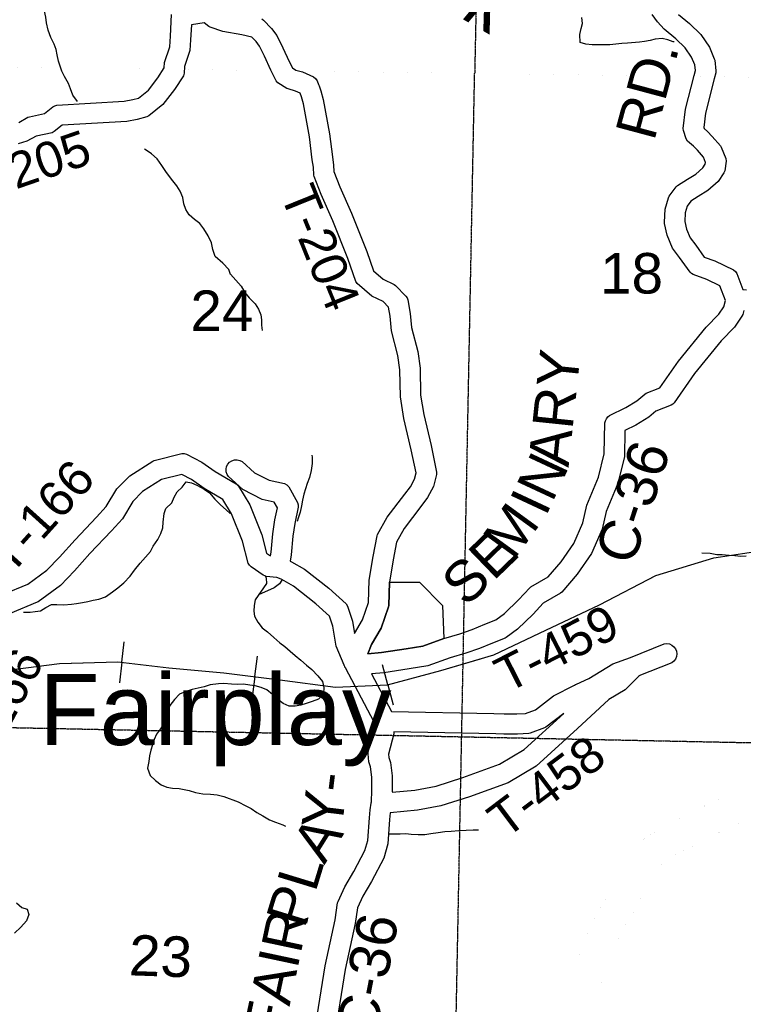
# Model space of a CAD drawing. Header units: feet. Extents: x -155 to 2562643, y -56 to 364810.
# Tile 38 of 121: x 2465831 to 2472971, y 255372 to 265086. Entities that reach past the tile are written whole.
import ezdxf
from ezdxf.enums import TextEntityAlignment as Align

# ---------------------------------------------------------------- set-up
doc = ezdxf.new("R2010")
doc.units = ezdxf.units.FT
doc.header["$MEASUREMENT"] = 0
for name, pattern in [('HIDDEN', [0.375, 0.25, -0.125]), ('HIDDEN2', [0.1875, 0.125, -0.0625]), ('water', [0])]:
    doc.linetypes.add(name, pattern=pattern)
for name, color, linetype in [('COUNTY-RD', 7, 'Continuous'), ('CR-TEXT', 7, 'Continuous'), ('INCORPORATED', 3, 'Continuous'), ('MTEXT', 2, 'Continuous'), ('RAILROAD', 6, 'Continuous'), ('SECTION', 8, 'HIDDEN2'), ('SECTION-TEXT', 8, 'Continuous'), ('STATE-RT', 2, 'Continuous'), ('TOWNSHIP', 9, 'HIDDEN'), ('TR-TEXT', 6, 'Continuous'), ('TWP-RD', 6, 'Continuous'), ('WATER-TEXT', 1, 'Continuous'), ('WATERWAY', 14, 'water')]:
    doc.layers.add(name, color=color, linetype=linetype)
doc.styles.add('ARIAL', font='arial.ttf')

msp = doc.modelspace()

# ---------------------------------------------------------------- linework, layer by layer
at = {"layer": 'COUNTY-RD'}
for points in [[(2472738.86, 262461.22), (2472611.5, 262521.81), (2472477.61, 262570.76), (2472460.4, 262581.36), (2472445.66, 262595.18), (2472342.21, 262741.3), (2472271.41, 262830.85), (2472218.38, 262958.93), (2472192.72, 263074.13), (2472191.64, 263088.51), (2472200.43, 263216.29), (2472231.63, 263327.61), (2472239.52, 263343.82), (2472308.73, 263438.11), (2472322.47, 263450.92), (2472419.96, 263512.45), (2472501.56, 263562.11), (2472570.17, 263623.89), (2472595.18, 263660.39), (2472597.96, 263678.48), (2472576.73, 263729.45), (2472517.51, 263799.07), (2472479.61, 263837.08), (2472421.09, 263888.63), (2472406.48, 263910.66), (2472379.49, 263991.38), (2472377.23, 264013.39), (2472399.6, 264201.75), (2472485.3, 264535.42), (2472485.3, 264535.43), (2472498.15, 264585.45), (2472491.85, 264642.25), (2472459.25, 264717.42), (2472397.9, 264809.39), (2472306.43, 264896.97), (2472191.14, 264991.23), (2472125.28, 265065.54), (2472072.45, 265137.65)], [(2472330.17, 265135.9), (2472439.09, 265046.85), (2472552.08, 264938.66), (2472635.59, 264813.48), (2472684.3, 264701.16), (2472688.14, 264686.7), (2472699.95, 264580.3), (2472698.67, 264562.19), (2472683, 264501.19), (2472596.64, 264164.92), (2472579.78, 264023.05), (2472583.42, 264012.16), (2472616.67, 263982.88), (2472664.73, 263934.67), (2472744.23, 263841.21), (2472752.35, 263827.96), (2472798.66, 263716.77), (2472801.99, 263689.43), (2472787.68, 263596.35), (2472779.4, 263575.41), (2472721.69, 263491.2), (2472621.51, 263400.98), (2472525.32, 263342.45)], [(2472525.32, 263342.45), (2472453.19, 263296.92), (2472416.86, 263247.43), (2472398.55, 263182.09), (2472392.66, 263096.42), (2472409.82, 263019.37), (2472445.55, 262933.07), (2472502.38, 262861.19), (2472585.05, 262744.43), (2472688.97, 262706.43), (2472872.66, 262619.05), (2472892.28, 262602.56), (2472907.11, 262581.65), (2472967.35, 262422.62)], [(2471598.89, 260803.8), (2471604.91, 261108.39), (2471610.14, 261129.82), (2471619.93, 261149.61), (2471633.78, 261166.77), (2471651.04, 261180.5), (2471812.81, 261259.09), (2471919.66, 261326.4), (2471999.74, 261392.38), (2472013.01, 261400.25), (2472147.5, 261454.17), (2472330.47, 261715.61), (2472602.85, 262051.78), (2472728.39, 262181.01), (2472778.17, 262252.54), (2472794.27, 262314.92), (2472738.86, 262461.22)], [(2472975.64, 262217.34), (2472965.11, 262176.54), (2472957.68, 262160.35), (2472883.22, 262053.36), (2472752.57, 261918.88), (2472490.29, 261595.17), (2472288.73, 261307.16), (2472274.8, 261293.73), (2472258.54, 261283.21), (2472108.99, 261223.26), (2472037.02, 261163.96), (2471910.11, 261084.01), (2471803.44, 261032.19), (2471798.42, 260778.05), (2471733.35, 260508.62), (2471619.14, 260234.91), (2471577.32, 260059.47), (2471472.93, 259818.75), (2471331.13, 259614.52), (2471180.68, 259438.11), (2471167.45, 259427.12), (2470994.93, 259328.02), (2470897.15, 259221.79), (2470743.79, 259072.46), (2470629.9, 258991.17), (2470619.63, 258985.52), (2470497.66, 258935.99), (2470367.8, 258881.08), (2470232.71, 258835.34), (2470078.75, 258791.6), (2469858.67, 258710.68), (2469675.25, 258680.72), (2469424.35, 258642.85), (2469302.73, 258632.32), (2469500.47, 258259.89)], [(2469267.62, 258830.02), (2469400.77, 258841.55), (2469644.21, 258878.3), (2469807.57, 258904.98), (2470016.82, 258981.92), (2470173.28, 259026.37), (2470296.7, 259068.16), (2470421.08, 259120.75), (2470528.06, 259164.2), (2470615.18, 259226.38), (2470753.7, 259361.26), (2470863.37, 259480.42), (2470875.32, 259489.97), (2471045.34, 259587.63), (2471172.51, 259736.74), (2471297.33, 259916.52), (2471386.84, 260122.92), (2471428.34, 260297.01), (2471542.67, 260571), (2471598.89, 260803.8)], [(2468725.63, 255010.93), (2468846.18, 255750.84), (2468943.93, 256203.84), (2468968.3, 256372.11), (2468972.38, 256385.92), (2469039.79, 256532.29), (2469128.95, 256681.67), (2469236.29, 256888.52), (2469266.66, 256989.24), (2469280.97, 257211.77), (2469288.44, 257290.67), (2469299.19, 257357.84), (2469299.14, 257358.45), (2469301.23, 257370.56), (2469302.85, 257380.69), (2469307.15, 257470.28), (2469305.28, 257614.25), (2469293.57, 257714.84), (2469276.89, 257764.85), (2469267.89, 257844.5), (2469269.24, 257863.04), (2469324.4, 258071.9), (2469330.16, 258154.16), (2469045.19, 258690.89), (2469043.08, 258693.48), (2469042.65, 258694.44), (2469041.99, 258695.28)], [(2469522.6, 258039.09), (2469469.77, 257839.1), (2469473.27, 257808.18), (2469489.84, 257758.49), (2469505.12, 257627.15), (2469507.21, 257466.78)], [(2469524.02, 258059.37), (2469522.6, 258039.09)], [(2469486.61, 257261.93), (2469480.37, 257195.93), (2469464.78, 256953.49), (2469422.39, 256812.93), (2469303.73, 256584.27), (2469216.99, 256438.95), (2469163.12, 256321.97), (2469140.88, 256168.37), (2469042.76, 255713.65), (2468932.4, 255036.28), (2469091.41, 254855.14), (2469254.91, 254713.22), (2469416.98, 254529.64), (2469566.84, 254287.16), (2469610.32, 254213.54)]]:
    msp.add_lwpolyline(points, dxfattribs=at)
at = {"layer": 'INCORPORATED'}
msp.add_lwpolyline([(2469478.4, 259536.55), (2469776.02, 259535.39), (2470003.76, 259306.76), (2470016.82, 258981.92), (2469807.57, 258904.98), (2469644.21, 258878.3), (2469400.77, 258841.55), (2469267.62, 258830.02), (2469303.02, 258923.17), (2469397.04, 259082.3), (2469469.49, 259292.47), (2469472.22, 259307.51), (2469478.4, 259536.55)], dxfattribs=at)
at = {"layer": 'RAILROAD'}
for p, q in [((2466839, 258746.1), (2466862.27, 258947.66)), ((2468151.29, 258604.74), (2468176.18, 258806.11)), ((2466839, 258746.1), (2466815.49, 258542.45)), ((2469464.1, 258525.36), (2469411.95, 258721.44)), ((2468151.29, 258604.74), (2468126.15, 258401.29)), ((2469464.1, 258525.36), (2469516.79, 258327.25))]:
    msp.add_line(p, q, dxfattribs=at)
for points in [[(2472046.43, 259570.04), (2472107.5, 259601.88), (2472678.56, 259778.15), (2473203.69, 259854.27), (2473750.79, 259908.35), (2474251.97, 259952.42), (2474779.1, 259856.27), (2475294.25, 259758.12), (2475805.4, 259682.01), (2476334.53, 259625.92), (2476927.56, 259547.8), (2477456.68, 259497.72), (2478029.74, 259393.56), (2478572.84, 259323.46), (2479084, 259267.37), (2479631.1, 259209.28), (2480140.26, 259091.1), (2480685.36, 259139.17)], [(2465688.08, 258664.44), (2466225.2, 258734.55), (2466800.25, 258750.57), (2467303.42, 258692.48), (2467846.52, 258642.41), (2468397.62, 258574.3), (2468948.71, 258502.19), (2469459.86, 258524.23), (2469987, 258664.44), (2470510.13, 258820.68), (2471021.29, 259063.05), (2471550.42, 259311.44), (2472107.5, 259601.88), (2472678.56, 259778.15), (2473203.69, 259854.27)], [(2466342.07, 258737.81), (2466800.25, 258750.57), (2467303.42, 258692.48), (2467846.52, 258642.41), (2468397.62, 258574.3), (2468948.71, 258502.19), (2469459.86, 258524.23), (2469987, 258664.44), (2470377.91, 258781.19)]]:
    msp.add_lwpolyline(points, dxfattribs=at)
at = {"layer": 'RAILROAD', "const_width": 0.08}
msp.add_lwpolyline([(2473203.69, 259854.27), (2472678.56, 259778.15), (2472107.5, 259601.88), (2471550.42, 259311.44), (2471021.29, 259063.05), (2470510.13, 258820.68), (2469987, 258664.44), (2469459.86, 258524.23), (2468948.71, 258502.19), (2468397.62, 258574.3), (2467846.52, 258642.41), (2467303.42, 258692.48), (2466800.25, 258750.57), (2466225.2, 258734.55), (2465688.08, 258664.44)], dxfattribs=at)
at = {"layer": 'SECTION'}
for points in [[(2471217.03, 307520.5), (2470320.08, 264556)], [(2469362.08, 215581.17), (2470320.05, 264555.96)], [(2453550.48, 258351.04), (2486318.41, 257682.59)]]:
    msp.add_lwpolyline(points, dxfattribs=at)
at = {"layer": 'STATE-RT', "color": 2, "linetype": 'Continuous', "const_width": 0.05}
for points in [[(2470797.09, 255371.61), (2470867.54, 255432.11), (2470962.44, 255493.76), (2471070.43, 255555.33), (2471187.18, 255601.25), (2471246.29, 255630.91), (2471265.68, 255646.37), (2471272.34, 255653.75), (2471285.16, 255683.21), (2471323.83, 255774.59), (2471376.54, 255944.88), (2471458.39, 256131.34), (2471521.28, 256251.04), (2471588.94, 256372.45), (2471661.3, 256492.41), (2471701.03, 256568.53), (2471743.85, 256652.96), (2471799.06, 256769.67), (2471855.91, 256856.57), (2471901.91, 256911.87), (2471962.45, 256980.21), (2472034.42, 257034.02), (2472119.62, 257088.16), (2472301.81, 257183.22), (2472503.04, 257286.32), (2472662.72, 257365.38), (2472836.41, 257443.74), (2473063.27, 257550.54)], [(2471309.62, 255327.03), (2471408.81, 255376.81), (2471472.02, 255427.19), (2471527.9, 255489.23), (2471560.84, 255564.87), (2471605.97, 255671.53), (2471658.08, 255839.9), (2471728.85, 256001.12), (2471785.14, 256108.24), (2471848.48, 256221.91), (2471922.96, 256345.39), (2471967.79, 256431.27), (2472013.27, 256520.94), (2472061.42, 256622.71), (2472097.55, 256677.95), (2472129.55, 256716.43), (2472166.67, 256758.31), (2472204.94, 256786.94), (2472269.72, 256828.1), (2472439.59, 256916.74), (2472638, 257018.38), (2472791, 257094.14), (2472961.99, 257171.28), (2473194.26, 257280.62)]]:
    msp.add_lwpolyline(points, dxfattribs=at)
at = {"layer": 'TOWNSHIP', "const_width": 0.03, "flags": 128}
msp.add_lwpolyline([(2486520.23, 264334.44), (2454835.46, 264767.7)], dxfattribs=at)
at = {"layer": 'TWP-RD'}
for points in [[(2465823.02, 264071.11), (2465912.66, 264123.38), (2465927.85, 264129.2), (2466075.44, 264159.65), (2466159.07, 264227.18), (2466177.55, 264236.62), (2466197.59, 264242.07), (2466863.02, 264281.14), (2466946.72, 264297.34), (2467004.33, 264312.77), (2467100.55, 264390.81), (2467194.15, 264512.91), (2467257.19, 264609.77), (2467260.84, 264664.99), (2467313.29, 264819.86), (2467318.86, 264923.21), (2467318.87, 264923.24), (2467330.36, 265136.5)], [(2469214.56, 259166.62), (2469272.91, 259335.9), (2469278.85, 259555.92), (2469318.32, 259790.8), (2469356.75, 259992.68), (2469362.28, 260007.86), (2469457.04, 260176.92), (2469631.07, 260403.26), (2469686.35, 260477.35), (2469725.72, 260552.99), (2469741.44, 260613.95), (2469694.25, 260841.5), (2469622.73, 261150.73), (2469587.66, 261364.82), (2469583.18, 261631.93), (2469562.35, 261774.02), (2469499.86, 262015.44), (2469485.04, 262161.9), (2469470.69, 262249.26), (2469415.85, 262304.84), (2469306.88, 262357.18), (2469161.17, 262482.44), (2469146.24, 262504.44), (2469068.59, 262729.65), (2468921.87, 263100.94), (2468806.05, 263360.85), (2468736.55, 263537.32), (2468733.11, 263553.31), (2468729.33, 263630.5), (2468718.13, 263704.96), (2468691.33, 263931.08), (2468631.44, 264254.67), (2468611.98, 264324.24), (2468598.15, 264362.05), (2468552.61, 264382.1), (2468479.67, 264402.63), (2468466.05, 264408.77), (2468379.71, 264464.47), (2468362.07, 264483.9), (2468309.06, 264586.65), (2468245.28, 264725.06), (2468197.45, 264826.26), (2468163.92, 264870.52), (2468121.24, 264915.1), (2468022.73, 264937.05), (2467836.3, 264967.99), (2467711.3, 265011.18), (2467696.24, 265019.49), (2467649.85, 265056.67), (2467525.11, 265033.66), (2467517.16, 264886.17), (2467517.15, 264886.15), (2467511.53, 264781.7), (2467458.68, 264625.66), (2467454.18, 264557.69), (2467446.07, 264533.33), (2467357.57, 264397.35), (2467244.89, 264250.37), (2467105.59, 264137.39), (2467086.83, 264127.82), (2466991.65, 264102.32), (2466887.99, 264082.26), (2466251.69, 264044.9), (2466172.93, 263981.3), (2466151.32, 263971.09), (2465992.24, 263938.27), (2465903.2, 263886.35), (2465816.05, 263860.25)], [(2468221.87, 265093.66), (2468237.97, 265082.38), (2468316.36, 265000.5), (2468369.41, 264930.48), (2468426.52, 264809.64), (2468488.84, 264674.39), (2468521.56, 264610.96), (2468555.54, 264589.04), (2468620.34, 264570.8), (2468730.06, 264522.5), (2468751.01, 264505.45), (2468766.68, 264483.47), (2468779.86, 264447.47), (2468779.87, 264447.46), (2468785.43, 264432.25), (2468788.9, 264422.78), (2468788.9, 264422.76), (2468802.49, 264385.61), (2468826.46, 264299.9), (2468889.17, 263961.09), (2468916.37, 263731.62), (2468928.61, 263650.31), (2468931.67, 263587.69), (2468990.53, 263438.23), (2469106.29, 263178.43), (2469256.22, 262799.04), (2469322.16, 262607.79), (2469417.26, 262526.04), (2469525.9, 262473.85), (2469539.94, 262463.83), (2469642.63, 262359.76), (2469653.8, 262342.46), (2469661.22, 262323.23), (2469683.4, 262188.2), (2469697.3, 262050.77), (2469758.67, 261813.7), (2469782.94, 261648.17), (2469787.38, 261382.76), (2469819.05, 261189.47), (2469889.62, 260884.35), (2469944.33, 260620.56), (2469943.78, 260597.63), (2469913.68, 260480.93), (2469856.3, 260370.68), (2469790.49, 260282.49), (2469624.42, 260066.5), (2469548.66, 259931.34), (2469515.2, 259755.53), (2469478.4, 259536.55), (2469472.22, 259307.51), (2469469.49, 259292.47), (2469397.04, 259082.3), (2469303.02, 258923.17), (2469267.62, 258830.02)], [(2472966.21, 262425.63), (2473001.59, 262421.51)], [(2465671.54, 259418.38), (2465910.36, 259515.89), (2466100.66, 259655.26), (2466224.93, 259784.15), (2466377.54, 259954.62), (2466589.79, 260178.83), (2466684.38, 260282.61), (2466788.31, 260456.19), (2466916.67, 260586.97), (2467144.7, 260731.23), (2467159.46, 260737.54), (2467429.55, 260804.73), (2467453.7, 260804.81), (2467477.18, 260799.14), (2467629.01, 260720.63), (2467758.69, 260629.01), (2467966, 260506.22), (2467978.51, 260495.73), (2467989.15, 260483.36), (2468100.35, 260300.89), (2468220.37, 260003.06), (2468267.86, 259823.73), (2468306.36, 259797.45), (2468312.23, 259831.26), (2468328.95, 260013.97), (2468347.57, 260150.57), (2468373.72, 260270.19), (2468342, 260326.94), (2468222.97, 260353.45), (2468032.65, 260450.52), (2467891.39, 260578.31), (2467877.1, 260600.43), (2467869.02, 260625.5), (2467867.71, 260651.79), (2467873.24, 260677.53), (2467885.25, 260700.96), (2467902.91, 260720.49)], [(2467902.91, 260720.49), (2467925.03, 260734.78), (2467950.1, 260742.86), (2467976.39, 260744.17), (2468002.13, 260738.64), (2468025.56, 260726.63), (2468147.16, 260616.63), (2468291.23, 260543.15), (2468442.97, 260509.36), (2468467.77, 260495.82), (2468487.85, 260475.94), (2468572.73, 260324.06), (2468579.15, 260300.66), (2468579.8, 260276.39), (2468544.66, 260115.66), (2468527.71, 259991.33), (2468510.67, 259805), (2468500.06, 259743.95), (2468512.42, 259737.05), (2468514.41, 259735.94), (2468642.67, 259664.37), (2468882.34, 259477.04), (2469052.92, 259322.3), (2469067.1, 259300.38), (2469115.65, 259151.14), (2469134.89, 259031.78), (2469214.56, 259166.62)], [(2469041.99, 258695.28), (2469040.35, 258699.14), (2469039.53, 258700.39), (2469037.84, 258704.73), (2469034.4, 258711.21), (2469033.65, 258714.46), (2469032.29, 258717.49), (2469032.12, 258718.53), (2468952.58, 258905.96), (2468920.67, 259104.01), (2468889.18, 259200.81), (2468753.4, 259323.98), (2468531.69, 259497.27), (2468416.94, 259561.3), (2468395.13, 259573.47), (2468367.59, 259581.49), (2468264.28, 259593.38), (2468248.71, 259597.79), (2468234.05, 259604.65), (2468114.48, 259686.28), (2468098.48, 259704.01), (2468087.11, 259725), (2468030.21, 259939.85), (2467921, 260210.86), (2467835.59, 260351.01), (2467649.85, 260461.03), (2467524.89, 260549.31), (2467429.53, 260598.63), (2467231.19, 260549.29), (2467043.18, 260430.34), (2466947.69, 260333.05), (2466845.68, 260162.68), (2466736.33, 260042.71), (2466524.7, 259819.15), (2466371.47, 259647.99), (2466232.7, 259504.06), (2466013.67, 259343.65), (2466002.99, 259337.68), (2465735.75, 259228.56)], [(2470509.58, 258239.46), (2470611.41, 258237.4), (2470737.39, 258237.6), (2470821.71, 258242.35), (2470920.42, 258278.27), (2471096.72, 258413.61), (2471304.57, 258520.71), (2471306.11, 258522), (2471316.21, 258526.71), (2471323.84, 258530.64), (2471325.76, 258531.16), (2471446.14, 258587.28), (2471683.2, 258729.68), (2471857.01, 258792.98), (2472189.31, 258927.19), (2472215.45, 258930.4), (2472241.53, 258926.73), (2472265.76, 258916.44), (2472286.51, 258900.23), (2472302.35, 258879.2), (2472312.21, 258854.79), (2472315.42, 258828.65), (2472311.75, 258802.57), (2472301.46, 258778.34), (2472285.25, 258757.59), (2472264.22, 258741.75), (2471940.91, 258611.17), (2471939.45, 258610.15), (2471939.09, 258610.02), (2471806.14, 258476), (2471644.05, 258377.99), (2471334.56, 258092.84), (2470927.45, 257722.51), (2470649.57, 257557.9), (2470267.69, 257419.54), (2469987.88, 257330.37), (2469756.21, 257286.54), (2469486.61, 257261.93)], [(2469500.47, 258259.89), (2470509.58, 258239.46)], [(2469507.11, 257464.63), (2469728.47, 257484.84), (2469938.75, 257524.63), (2470203.24, 257608.92), (2470563.79, 257739.54), (2470807.97, 257884.19), (2471199.51, 258240.36), (2471199.67, 258240.51), (2471023.9, 258105.57), (2471010.47, 258098.2), (2470869.35, 258046.86), (2470854.99, 258043.91), (2470743.18, 258037.6), (2470609.54, 258037.4), (2470529.2, 258039.02), (2469524.02, 258059.37)]]:
    msp.add_lwpolyline(points, dxfattribs=at)
at = {"layer": 'WATERWAY'}
for points in [[(2466400.3, 264279.13), (2466354.55, 264341.27), (2466333.6, 264403.21), (2466312.79, 264455.11), (2466273.65, 264524.82), (2466246.78, 264578.64), (2466215.28, 264676.57), (2466200.33, 264740.61), (2466191.57, 264792.68), (2466172.77, 264844.62), (2466137.7, 264910.37), (2466110.58, 264982.26), (2466095.51, 265054.32), (2466090.69, 265112.48), (2466075.82, 265170.49), (2466048.75, 265238.37), (2466025.77, 265302.29), (2466018.93, 265360.42), (2466006.12, 265414.44), (2465997.33, 265468.53), (2465992.98, 265492.56)], [(2472287, 264868.25), (2472277.68, 264868.78), (2472225.18, 264888.1), (2472168.77, 264899.33), (2472102.57, 264892.34), (2472050.49, 264881.55), (2471996.4, 264870.73), (2471946.27, 264863.98), (2471827.88, 264854.23), (2471771.66, 264851.41), (2471655.34, 264837.68), (2471603.11, 264836.92), (2471552.87, 264838.2), (2471480.53, 264839.16), (2471416.18, 264844.25), (2471361.69, 264861.54), (2471356.59, 264939.77), (2471369.84, 264998.19), (2471385.21, 265048.61), (2471376.33, 265108.71)], [(2467911.95, 262571.36), (2467895.25, 262622.77), (2467836.14, 262684.15), (2467758.89, 262749.3), (2467737.85, 262817.26), (2467722.87, 262883.3), (2467691.76, 262953.12), (2467648.61, 263022.77), (2467607.71, 263074.39), (2467556.91, 263115.82), (2467504.04, 263161.23), (2467471.18, 263212.96), (2467450.28, 263270.89), (2467439.4, 263330.96), (2467414.4, 263394.85), (2467381.54, 263446.58), (2467330.4, 263512.1), (2467273.1, 263587.57), (2467234.1, 263647.24), (2467188.99, 263712.85), (2467132.05, 263762.22), (2467079.32, 263797.6), (2467063.77, 263808.62)], [(2467910.19, 262576.79), (2467962.54, 262514.79), (2468017.21, 262457.05), (2468051.87, 262395.12), (2468094.46, 262343.3), (2468153.18, 262281.58), (2468187.74, 262229.69), (2468210.29, 262175.69), (2468216.76, 262125.57), (2468217.23, 262073.38), (2468223.73, 262019.25)], [(2468715.23, 260790.8), (2468718.34, 260771.01), (2468716.9, 260708.77), (2468705.5, 260638.42), (2468690.06, 260570.04), (2468668.54, 260509.64), (2468650.96, 260457.31), (2468635.38, 260404.99), (2468621.87, 260346.66), (2468612.35, 260290.38), (2468598.88, 260226.03), (2468579.33, 260169.66), (2468567.66, 260135.79)], [(2465867.22, 259241.15), (2465883.87, 259241.29), (2465934.03, 259239.71), (2465984.12, 259246.16), (2466036.21, 259252.63), (2466090.06, 259287.21), (2466145.95, 259317.8), (2466198.11, 259316.24), (2466268.34, 259312.83), (2466342.5, 259319.49), (2466392.58, 259325.94), (2466450.66, 259336.47), (2466502.73, 259344.95), (2466554.77, 259357.44), (2466610.82, 259369.96), (2466676.81, 259392.61), (2466746.57, 259441.38), (2466800.38, 259479.98), (2466858.11, 259528.65), (2466919.69, 259595.41), (2466965.28, 259656.02), (2467018.82, 259724.72), (2467072.45, 259783.39), (2467122.1, 259838.01), (2467147.7, 259890.42), (2467147.7, 259890.42), (2467193.22, 259959.05), (2467222.78, 260017.52), (2467242.35, 260071.88), (2467245.86, 260128.11), (2467257.13, 260212.51), (2467274.73, 260262.84), (2467332.39, 260319.54), (2467355.95, 260375.94), (2467383.58, 260426.36), (2467435.3, 260474.97), (2467474.96, 260525.49), (2467525.17, 260517.89), (2467577.55, 260492.25), (2467652.1, 260454.75), (2467704.57, 260419.08), (2467757.3, 260355.3), (2467811.95, 260299.57), (2467868.56, 260249.87), (2467909.02, 260213.27)], [(2472562.68, 259827.03), (2472644.86, 259823.88), (2472710.76, 259809.54), (2472761.9, 259808.8), (2472832.24, 259803.47), (2472888.06, 259799.51), (2472946.2, 259793.95), (2473000.56, 259797.89)], [(2468253.17, 259601.84), (2468261.75, 259574.82), (2468266.21, 259524.68), (2468153.33, 259363.13), (2468143.81, 259306.85), (2468140.3, 259250.62), (2468148.77, 259200.51), (2468181.39, 259142.58), (2468224.01, 259086.75), (2468276.54, 259045.05), (2468339.2, 258991.39), (2468397.83, 258939.71), (2468448.31, 258902), (2468498.87, 258856.27), (2468549.41, 258812.55), (2468603.97, 258766.85), (2468660.58, 258717.16), (2468713.12, 258673.45), (2468771.85, 258611.73), (2468818.48, 258555.93), (2468833.06, 258495.84), (2468827.55, 258439.59), (2468777.91, 258382.96), (2468715.96, 258358.35), (2468657.95, 258339.78), (2468603.95, 258323.26), (2468549.89, 258312.76), (2468489.72, 258312.25), (2468429.29, 258339.83), (2468378.79, 258379.54), (2468326.21, 258427.26), (2468269.64, 258472.94), (2468215.26, 258498.57), (2468154.94, 258514.11), (2468102.72, 258521.69), (2468040.48, 258529.18), (2467978.3, 258528.65), (2467920.12, 258530.15), (2467843.85, 258535.52), (2467793.71, 258535.09), (2467711.59, 258522.34), (2467651.58, 258503.76), (2467593.53, 258491.22), (2467533.48, 258476.66), (2467471.47, 258458.06), (2467409.53, 258431.43), (2467357.85, 258378.8), (2467314.25, 258320.22), (2467294.68, 258265.86), (2467273.25, 258195.42), (2467257.66, 258145.11), (2467222.05, 258090.61), (2467182.4, 258038.08), (2467158.82, 257983.69), (2467141.22, 257933.36), (2467125.66, 257879.03), (2467112.13, 257822.71), (2467104.61, 257766.45), (2467093.17, 257700.11), (2467117.89, 257628.06), (2467172.49, 257578.35), (2467227.01, 257538.68), (2467281.39, 257513.05), (2467339.63, 257505.52), (2467405.87, 257500.07), (2467502.32, 257480.82), (2467566.68, 257461.3), (2467638.99, 257449.88), (2467713.25, 257444.5), (2467779.49, 257439.04), (2467845.82, 257423.56), (2467986.72, 257368.56), (2467986.72, 257368.56), (2468061.27, 257331.07), (2468113.67, 257303.42), (2468170.17, 257265.77), (2468230.66, 257230.16), (2468297.21, 257190.58), (2468355.57, 257169), (2468426.02, 257141.51), (2468454.98, 257128.57)], [(2468416.38, 259556.48), (2468394.6, 259521.76), (2468342.82, 259481.18), (2468187.12, 259411.5), (2468186.99, 259411.59)], [(2469477.7, 257054.7), (2469517.97, 257052.53), (2469586.16, 257053.11), (2469642.3, 257055.6), (2469692.48, 257052.02), (2469762.73, 257046.6), (2469828.91, 257047.17), (2469888.99, 257057.72), (2469959.1, 257068.36), (2470025.21, 257076.95), (2470089.36, 257081.52), (2470165.52, 257088.19), (2470235.72, 257088.8), (2470305.88, 257093.41), (2470359.11, 257093.87)], [(2465799.34, 256372.29), (2465853.9, 256326.59), (2465904.19, 256310.97), (2465922.71, 256258.94), (2465897.2, 256196.5), (2465843.6, 256133.81), (2465779.96, 256073.05)]]:
    msp.add_lwpolyline(points, dxfattribs=at)

# ---------------------------------------------------------------- texts
at = {"layer": 'CR-TEXT', "style": 'ARIAL'}
for s, rotation, p in [('RD.', 75, (2472206.48, 263848.04)), ('ARY', 84, (2471365.64, 260651.73)), ('C-36', 72, (2471996.44, 259652.38)), ('IN', 65, (2471128.27, 260123.1)), ('M', 54, (2470798.65, 259670.26)), ('SE', 44, (2470319.05, 259195.49)), ('Y-', 83, (2469126.33, 257068.54)), ('A', 58, (2468939.32, 256678.91)), ('PL', 73, (2468753.59, 256076.12)), ('FAIR', 78, (2468539.24, 254986.36)), ('C-36', 79, (2469460.38, 255005.31))]:
    msp.add_text(s, height=400, rotation=rotation, dxfattribs=at).set_placement(p, align=Align.BOTTOM_LEFT)
at = {"layer": 'MTEXT', "style": 'ARIAL'}
msp.add_text('Fairplay', height=700, dxfattribs=at).set_placement((2466022.25, 257720.33), align=Align.BOTTOM_LEFT)
at = {"layer": 'SECTION-TEXT', "style": 'ARIAL'}
for s, p in [('18', (2471868.14, 262264.02)), ('24', (2467826.63, 261894.76))]:
    msp.add_text(s, height=400, dxfattribs=at).set_placement(p, align=Align.BOTTOM_CENTER)
msp.add_text('23', height=400, rotation=358, dxfattribs=at).set_placement((2467210.46, 255527.48), align=Align.BOTTOM_CENTER)
at = {"layer": 'TR-TEXT', "style": 'ARIAL'}
for s, rotation, p in [('T-205', 19, (2465390.98, 263161.24)), ('T-204', 292, (2468300.53, 263327.07)), ('T-166', 48, (2465817.41, 259523.13)), ('T-459', 27, (2470685.92, 258343.99)), ('T-166', 62, (2465572.25, 257579.26)), ('T-458', 37, (2470685.95, 256913.82))]:
    msp.add_text(s, height=350, rotation=rotation, dxfattribs=at).set_placement(p, align=Align.BOTTOM_LEFT)
at = {"layer": 'WATER-TEXT', "style": 'ARIAL', "oblique": 10}
msp.add_text('Creek', height=500, rotation=330, dxfattribs=at).set_placement((2469584.87, 265274.51), align=Align.BOTTOM_CENTER)

doc.saveas('drawing.dxf')
